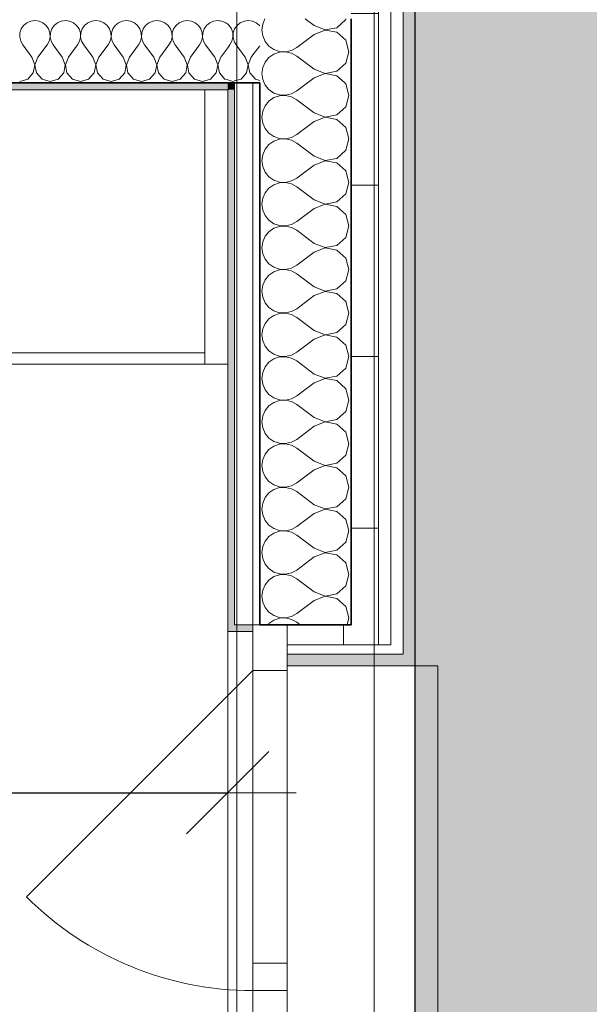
# Model space of a CAD drawing. Header units: metres. Extents: x -7.1 to 26.5, y -14.7 to 18.1.
# Tile 120 of 182: x 22.2 to 23.4, y 1.6 to 3.7. Entities that reach past the tile are written whole.
import ezdxf

# ---------------------------------------------------------------- set-up
doc = ezdxf.new("R2010")
doc.units = ezdxf.units.M
doc.header["$PDMODE"] = 65
doc.linetypes.add('AUSGEZOGEN', pattern=[0])
for name, color, linetype in [('XR$1$010 Aussenwände', 7, 'AUSGEZOGEN'), ('XR$1$010 Aussenwände Schichttrennlinien', 7, 'AUSGEZOGEN'), ('XR$1$010 Fenster', 7, 'AUSGEZOGEN'), ('XR$1$015 Innenwände', 7, 'AUSGEZOGEN'), ('XR$1$015 Innenwände Schichttrennlinien', 7, 'AUSGEZOGEN'), ('XR$1$030 Bodenaufbauten', 7, 'AUSGEZOGEN'), ('XR$1$065 Möbel Einrichtung', 7, 'AUSGEZOGEN'), ('XR$1$080 Raumdefinitionen Kontur', 7, 'AUSGEZOGEN'), ('XR$2$105 Bemassungen 100', 7, 'AUSGEZOGEN'), ('XR$3$010 Aussenwände Bauteilschraffuren', 7, 'AUSGEZOGEN'), ('XR$3$015 Innenwände Bauteilschraffuren', 7, 'AUSGEZOGEN'), ('XR$3$035 Decken', 7, 'AUSGEZOGEN')]:
    doc.layers.add(name, color=color, linetype=linetype)
doc.styles.add('ARIAL', font='arial.ttf')
doc.dimstyles.new('DIMSTYLE_3', dxfattribs={"dimtxt": 0.2, "dimasz": 0.3, "dimexe": 0, "dimexo": 0, "dimgap": 0.1, "dimtad": 2, "dimrnd": 0.005, "dimzin": 4, "dimdsep": 46, "dimtxsty": 'ARIAL', "dimblk1": 'ALL_ML_STRICH', "dimblk2": 'ALL_ML_STRICH', "dimsah": 1, "dimcen": 0, "dimclrd": 7, "dimclre": 7, "dimclrt": 7, "dimadec": 0, "dimazin": 0, "dimtfac": 1, "dimtdec": 0, "dimtix": 1, "dimtmove": 2, "dimatfit": 3, "dimfxl": 0, "dimtzin": 0, "dimlwd": 0, "dimlwe": 18, "dimarcsym": 0})
pattern_1 = [(0, (1500, 1500), (750, 750), [750, -750]), (90, (1500, 1500), (-750, 750), [750, -750])]
pattern_2 = [(0, (0.375, 0.375), (0.1875, 0.1875), [0.1875, -0.1875]), (90, (0.375, 0.375), (-0.1875, 0.1875), [0.1875, -0.1875])]

# ---------------------------------------------------------------- blocks, each defined once
blk = doc.blocks.new('ALL_ML_STRICH')
at = {"color": 0, "linetype": 'ByBlock', "lineweight": -2}
for p, q in [((0, -0.5), (0, 0.5)), ((-0.3, -0.3), (0.3, 0.3)), ((-1, 0), (0.5, 0))]:
    blk.add_line(p, q, dxfattribs=at)
blk = doc.blocks.new('*D156')
at = {"layer": 'DEFPOINTS', "color": 7, "linetype": 'AUSGEZOGEN', "lineweight": 18, "transparency": 33554687}
for p in [(18.6318, 2.3555), (22.6218, 2.1433), (18.6318, 2.0461)]:
    blk.add_point(p, dxfattribs=at)
at = {"layer": 'XR$2$105 Bemassungen 100', "color": 7, "linetype": 'AUSGEZOGEN', "lineweight": -2, "transparency": 33554687}
for p, q in [((18.6318, 2.6261), (18.6318, 2.0461)), ((18.6318, 2.0461), (22.6218, 2.0461)), ((22.6218, 2.0461), (22.6218, 2.0461))]:
    blk.add_line(p, q, dxfattribs=at)
at = {"layer": 'XR$2$105 Bemassungen 100', "color": 7, "linetype": 'AUSGEZOGEN', "lineweight": 18, "transparency": 33554687, "xscale": 0.3, "yscale": 0.3, "zscale": 0.3, "rotation": 180}
blk.add_blockref('ALL_ML_STRICH', (18.6318, 2.0461), dxfattribs=at)
at = {"layer": 'XR$2$105 Bemassungen 100', "color": 7, "linetype": 'AUSGEZOGEN', "lineweight": 18, "transparency": 33554687, "xscale": 0.3, "yscale": 0.3, "zscale": 0.3}
blk.add_blockref('ALL_ML_STRICH', (22.6218, 2.0461), dxfattribs=at)
at = {"layer": 'XR$2$105 Bemassungen 100', "color": 7, "linetype": 'AUSGEZOGEN', "lineweight": 18, "transparency": 33554687, "insert": (20.6382, 2.2496), "char_height": 0.2, "width": 0.64, "attachment_point": 5, "style": 'ARIAL'}
blk.add_mtext('\\W0.80;\\A1;{\\A1;{3.99\\H0.132000;\\S^ ;}}', dxfattribs=at)
blk = doc.blocks.new('COMPLEXOBJECT_48')
at = {"layer": 'XR$3$035 Decken', "color": 8, "linetype": 'AUSGEZOGEN', "lineweight": 25, "transparency": 33554687}
blk.add_lwpolyline([(23.0318, -0.0472), (23.0318, 6.0735), (24.5318, 6.0721)], dxfattribs=at)
blk = doc.blocks.new('COMPLEXOBJECT_60')
at = {"layer": 'XR$3$010 Aussenwände Bauteilschraffuren', "color": 8, "linetype": 'AUSGEZOGEN', "lineweight": 13, "transparency": 33554687}
for p, q in [((22.7017, 3.5985), (22.7036, 3.594)), ((22.7961, 3.5985), (22.7727, 3.581)), ((22.8799, 3.5965), (22.8777, 3.5985)), ((22.887, 3.5714), (22.8799, 3.5965)), ((22.7036, 3.594), (22.712, 3.5839)), ((22.712, 3.5839), (22.7229, 3.5765)), ((22.7229, 3.5765), (22.7353, 3.5723)), ((22.7484, 3.5716), (22.7612, 3.5746)), ((22.7612, 3.5746), (22.7727, 3.581)), ((22.712, 3.559), (22.7036, 3.5488)), ((22.7229, 3.5664), (22.712, 3.559)), ((22.7353, 3.5706), (22.7229, 3.5664)), ((22.7353, 3.5723), (22.7484, 3.5716)), ((22.7484, 3.5712), (22.7353, 3.5706)), ((22.7612, 3.5683), (22.7484, 3.5712)), ((22.7727, 3.5619), (22.7612, 3.5683)), ((22.8108, 3.5333), (22.7727, 3.5619)), ((22.8799, 3.5464), (22.887, 3.5714)), ((22.6983, 3.5368), (22.6965, 3.5238)), ((22.7036, 3.5488), (22.6983, 3.5368)), ((22.8108, 3.5333), (22.8351, 3.524)), ((22.8607, 3.5288), (22.8799, 3.5464)), ((22.6965, 3.5238), (22.6983, 3.5108)), ((22.6983, 3.5108), (22.7036, 3.4988)), ((22.8108, 3.5143), (22.7727, 3.4857)), ((22.8351, 3.5236), (22.8108, 3.5143)), ((22.8351, 3.524), (22.8607, 3.5288)), ((22.8607, 3.5188), (22.8351, 3.5236)), ((22.8799, 3.5012), (22.8607, 3.5188)), ((22.7036, 3.4988), (22.712, 3.4887)), ((22.712, 3.4887), (22.7229, 3.4812)), ((22.887, 3.4762), (22.8799, 3.5012)), ((22.7229, 3.4712), (22.712, 3.4637)), ((22.7229, 3.4812), (22.7353, 3.477)), ((22.7353, 3.4754), (22.7229, 3.4712)), ((22.7353, 3.477), (22.7484, 3.4764)), ((22.7484, 3.476), (22.7353, 3.4754)), ((22.7484, 3.4764), (22.7612, 3.4794)), ((22.7612, 3.473), (22.7484, 3.476)), ((22.7612, 3.4794), (22.7727, 3.4857)), ((22.7727, 3.4667), (22.7612, 3.473)), ((22.8799, 3.4512), (22.887, 3.4762)), ((22.7036, 3.4536), (22.6983, 3.4416)), ((22.712, 3.4637), (22.7036, 3.4536)), ((22.8108, 3.4381), (22.7727, 3.4667)), ((22.8607, 3.4336), (22.8799, 3.4512)), ((22.6983, 3.4416), (22.6965, 3.4286)), ((22.6965, 3.4286), (22.6983, 3.4156)), ((22.8108, 3.4381), (22.8351, 3.4288)), ((22.8351, 3.4284), (22.8108, 3.419)), ((22.8351, 3.4288), (22.8607, 3.4336)), ((22.8607, 3.4235), (22.8351, 3.4284)), ((22.6983, 3.4156), (22.7036, 3.4035)), ((22.7036, 3.4035), (22.712, 3.3934)), ((22.8108, 3.419), (22.7727, 3.3905)), ((22.8799, 3.406), (22.8607, 3.4235)), ((22.887, 3.381), (22.8799, 3.406)), ((22.712, 3.3934), (22.7229, 3.386)), ((22.7229, 3.386), (22.7353, 3.3818)), ((22.7353, 3.3818), (22.7484, 3.3811)), ((22.7484, 3.3808), (22.7353, 3.3801)), ((22.7484, 3.3811), (22.7612, 3.3841)), ((22.7612, 3.3778), (22.7484, 3.3808)), ((22.7612, 3.3841), (22.7727, 3.3905)), ((22.8799, 3.3559), (22.887, 3.381)), ((22.712, 3.3685), (22.7036, 3.3584)), ((22.7229, 3.3759), (22.712, 3.3685)), ((22.7353, 3.3801), (22.7229, 3.3759)), ((22.7727, 3.3714), (22.7612, 3.3778)), ((22.8108, 3.3429), (22.7727, 3.3714)), ((22.6983, 3.3463), (22.6965, 3.3333)), ((22.7036, 3.3584), (22.6983, 3.3463)), ((22.8108, 3.3429), (22.8351, 3.3335)), ((22.8351, 3.3335), (22.8607, 3.3384)), ((22.8607, 3.3384), (22.8799, 3.3559)), ((22.6965, 3.3333), (22.6983, 3.3203)), ((22.6983, 3.3203), (22.7036, 3.3083)), ((22.8108, 3.3238), (22.7727, 3.2952)), ((22.8351, 3.3331), (22.8108, 3.3238)), ((22.8607, 3.3283), (22.8351, 3.3331)), ((22.8799, 3.3107), (22.8607, 3.3283)), ((22.7036, 3.3083), (22.712, 3.2982)), ((22.712, 3.2982), (22.7229, 3.2907)), ((22.7612, 3.2889), (22.7727, 3.2952)), ((22.887, 3.2857), (22.8799, 3.3107)), ((22.712, 3.2732), (22.7036, 3.2631)), ((22.7229, 3.2807), (22.712, 3.2732)), ((22.7229, 3.2907), (22.7353, 3.2865)), ((22.7353, 3.2849), (22.7229, 3.2807)), ((22.7353, 3.2865), (22.7484, 3.2859)), ((22.7484, 3.2855), (22.7353, 3.2849)), ((22.7484, 3.2859), (22.7612, 3.2889)), ((22.7612, 3.2825), (22.7484, 3.2855)), ((22.7727, 3.2762), (22.7612, 3.2825)), ((22.8108, 3.2476), (22.7727, 3.2762)), ((22.8799, 3.2607), (22.887, 3.2857)), ((22.7036, 3.2631), (22.6983, 3.2511)), ((22.8607, 3.2431), (22.8799, 3.2607)), ((22.6983, 3.2511), (22.6965, 3.2381)), ((22.6965, 3.2381), (22.6983, 3.2251)), ((22.8108, 3.2476), (22.8351, 3.2383)), ((22.8351, 3.2379), (22.8108, 3.2286)), ((22.8351, 3.2383), (22.8607, 3.2431)), ((22.8607, 3.2331), (22.8351, 3.2379)), ((22.8799, 3.2155), (22.8607, 3.2331)), ((22.6983, 3.2251), (22.7036, 3.2131)), ((22.7036, 3.2131), (22.712, 3.2029)), ((22.8108, 3.2286), (22.7727, 3.2)), ((22.887, 3.1905), (22.8799, 3.2155)), ((22.712, 3.2029), (22.7229, 3.1955)), ((22.7229, 3.1955), (22.7353, 3.1913)), ((22.7353, 3.1896), (22.7229, 3.1854)), ((22.7353, 3.1913), (22.7484, 3.1907)), ((22.7484, 3.1903), (22.7353, 3.1896)), ((22.7484, 3.1907), (22.7612, 3.1936)), ((22.7612, 3.1873), (22.7484, 3.1903)), ((22.7612, 3.1936), (22.7727, 3.2)), ((22.7727, 3.181), (22.7612, 3.1873)), ((22.8799, 3.1654), (22.887, 3.1905)), ((22.7036, 3.1679), (22.6983, 3.1559)), ((22.712, 3.178), (22.7036, 3.1679)), ((22.7229, 3.1854), (22.712, 3.178)), ((22.8108, 3.1524), (22.7727, 3.181)), ((22.8607, 3.1479), (22.8799, 3.1654)), ((22.6983, 3.1559), (22.6965, 3.1429)), ((22.8108, 3.1524), (22.8351, 3.143)), ((22.8351, 3.143), (22.8607, 3.1479)), ((22.6965, 3.1429), (22.6983, 3.1298)), ((22.6983, 3.1298), (22.7036, 3.1178)), ((22.8108, 3.1333), (22.7727, 3.1048)), ((22.8351, 3.1427), (22.8108, 3.1333)), ((22.8607, 3.1378), (22.8351, 3.1427)), ((22.8799, 3.1203), (22.8607, 3.1378)), ((22.7036, 3.1178), (22.712, 3.1077)), ((22.712, 3.1077), (22.7229, 3.1003)), ((22.7612, 3.0984), (22.7727, 3.1048)), ((22.887, 3.0952), (22.8799, 3.1203)), ((22.712, 3.0828), (22.7036, 3.0727)), ((22.7229, 3.0902), (22.712, 3.0828)), ((22.7229, 3.1003), (22.7353, 3.0961)), ((22.7353, 3.0944), (22.7229, 3.0902)), ((22.7353, 3.0961), (22.7484, 3.0954)), ((22.7484, 3.095), (22.7353, 3.0944)), ((22.7484, 3.0954), (22.7612, 3.0984)), ((22.7612, 3.0921), (22.7484, 3.095)), ((22.7727, 3.0857), (22.7612, 3.0921)), ((22.8108, 3.0571), (22.7727, 3.0857)), ((22.8799, 3.0702), (22.887, 3.0952)), ((22.6983, 3.0606), (22.6965, 3.0476)), ((22.7036, 3.0727), (22.6983, 3.0606)), ((22.8607, 3.0526), (22.8799, 3.0702)), ((22.6965, 3.0476), (22.6983, 3.0346)), ((22.8108, 3.0381), (22.7727, 3.0095)), ((22.8108, 3.0571), (22.8351, 3.0478)), ((22.8351, 3.0474), (22.8108, 3.0381)), ((22.8351, 3.0478), (22.8607, 3.0526)), ((22.8607, 3.0426), (22.8351, 3.0474)), ((22.8799, 3.025), (22.8607, 3.0426)), ((22.6983, 3.0346), (22.7036, 3.0226)), ((22.7036, 3.0226), (22.712, 3.0125)), ((22.887, 3), (22.8799, 3.025)), ((22.712, 3.0125), (22.7229, 3.005)), ((22.7229, 2.995), (22.712, 2.9875)), ((22.7229, 3.005), (22.7353, 3.0008)), ((22.7353, 2.9992), (22.7229, 2.995)), ((22.7353, 3.0008), (22.7484, 3.0002)), ((22.7484, 2.9998), (22.7353, 2.9992)), ((22.7484, 3.0002), (22.7612, 3.0032)), ((22.7612, 2.9968), (22.7484, 2.9998)), ((22.7612, 3.0032), (22.7727, 3.0095)), ((22.7727, 2.9905), (22.7612, 2.9968)), ((22.8799, 2.975), (22.887, 3)), ((22.7036, 2.9774), (22.6983, 2.9654)), ((22.712, 2.9875), (22.7036, 2.9774)), ((22.8108, 2.9619), (22.7727, 2.9905)), ((22.8607, 2.9574), (22.8799, 2.975)), ((22.6983, 2.9654), (22.6965, 2.9524)), ((22.6965, 2.9524), (22.6983, 2.9394)), ((22.8108, 2.9619), (22.8351, 2.9526)), ((22.8351, 2.9522), (22.8108, 2.9429)), ((22.8351, 2.9526), (22.8607, 2.9574)), ((22.8607, 2.9474), (22.8351, 2.9522)), ((22.6983, 2.9394), (22.7036, 2.9273)), ((22.8108, 2.9429), (22.7727, 2.9143)), ((22.8799, 2.9298), (22.8607, 2.9474)), ((22.887, 2.9048), (22.8799, 2.9298)), ((22.7036, 2.9273), (22.712, 2.9172)), ((22.712, 2.9172), (22.7229, 2.9098)), ((22.7229, 2.9098), (22.7353, 2.9056)), ((22.7484, 2.905), (22.7612, 2.9079)), ((22.7612, 2.9079), (22.7727, 2.9143)), ((22.712, 2.8923), (22.7036, 2.8822)), ((22.7229, 2.8997), (22.712, 2.8923)), ((22.7353, 2.9039), (22.7229, 2.8997)), ((22.7353, 2.9056), (22.7484, 2.905)), ((22.7484, 2.9046), (22.7353, 2.9039)), ((22.7612, 2.9016), (22.7484, 2.9046)), ((22.7727, 2.8952), (22.7612, 2.9016)), ((22.8108, 2.8667), (22.7727, 2.8952)), ((22.8799, 2.8797), (22.887, 2.9048)), ((22.6983, 2.8702), (22.6965, 2.8571)), ((22.7036, 2.8822), (22.6983, 2.8702)), ((22.8108, 2.8667), (22.8351, 2.8573)), ((22.8607, 2.8622), (22.8799, 2.8797)), ((22.6965, 2.8571), (22.6983, 2.8441)), ((22.6983, 2.8441), (22.7036, 2.8321)), ((22.8108, 2.8476), (22.7727, 2.819)), ((22.8351, 2.857), (22.8108, 2.8476)), ((22.8351, 2.8573), (22.8607, 2.8622)), ((22.8607, 2.8521), (22.8351, 2.857)), ((22.8799, 2.8346), (22.8607, 2.8521)), ((22.7036, 2.8321), (22.712, 2.822)), ((22.712, 2.822), (22.7229, 2.8146)), ((22.887, 2.8095), (22.8799, 2.8346)), ((22.7229, 2.8045), (22.712, 2.7971)), ((22.7229, 2.8146), (22.7353, 2.8104)), ((22.7353, 2.8087), (22.7229, 2.8045)), ((22.7353, 2.8104), (22.7484, 2.8097)), ((22.7484, 2.8093), (22.7353, 2.8087)), ((22.7484, 2.8097), (22.7612, 2.8127)), ((22.7612, 2.8064), (22.7484, 2.8093)), ((22.7612, 2.8127), (22.7727, 2.819)), ((22.7727, 2.8), (22.7612, 2.8064)), ((22.8108, 2.7714), (22.7727, 2.8)), ((22.8799, 2.7845), (22.887, 2.8095)), ((22.7036, 2.7869), (22.6983, 2.7749)), ((22.712, 2.7971), (22.7036, 2.7869)), ((22.8607, 2.7669), (22.8799, 2.7845)), ((22.6983, 2.7749), (22.6965, 2.7619)), ((22.6965, 2.7619), (22.6983, 2.7489)), ((22.8108, 2.7714), (22.8351, 2.7621)), ((22.8351, 2.7617), (22.8108, 2.7524)), ((22.8351, 2.7621), (22.8607, 2.7669)), ((22.8607, 2.7569), (22.8351, 2.7617)), ((22.8799, 2.7393), (22.8607, 2.7569)), ((22.6983, 2.7489), (22.7036, 2.7369)), ((22.7036, 2.7369), (22.712, 2.7268)), ((22.8108, 2.7524), (22.7727, 2.7238)), ((22.887, 2.7143), (22.8799, 2.7393)), ((22.712, 2.7268), (22.7229, 2.7193)), ((22.7229, 2.7193), (22.7353, 2.7151)), ((22.7353, 2.7135), (22.7229, 2.7093)), ((22.7353, 2.7151), (22.7484, 2.7145)), ((22.7484, 2.7141), (22.7353, 2.7135)), ((22.7484, 2.7145), (22.7612, 2.7175)), ((22.7612, 2.7111), (22.7484, 2.7141)), ((22.7612, 2.7175), (22.7727, 2.7238)), ((22.8799, 2.6893), (22.887, 2.7143)), ((22.7036, 2.6917), (22.6983, 2.6797)), ((22.712, 2.7018), (22.7036, 2.6917)), ((22.7229, 2.7093), (22.712, 2.7018)), ((22.7727, 2.7048), (22.7612, 2.7111)), ((22.8108, 2.6762), (22.7727, 2.7048)), ((22.6983, 2.6797), (22.6965, 2.6667)), ((22.8108, 2.6762), (22.8351, 2.6669)), ((22.8351, 2.6669), (22.8607, 2.6717)), ((22.8607, 2.6717), (22.8799, 2.6893)), ((22.6965, 2.6667), (22.6983, 2.6537)), ((22.6983, 2.6537), (22.7036, 2.6416)), ((22.8108, 2.6571), (22.7727, 2.6286)), ((22.8351, 2.6665), (22.8108, 2.6571)), ((22.8607, 2.6616), (22.8351, 2.6665)), ((22.8799, 2.6441), (22.8607, 2.6616)), ((22.7036, 2.6416), (22.712, 2.6315)), ((22.712, 2.6315), (22.7229, 2.6241)), ((22.7612, 2.6222), (22.7727, 2.6286)), ((22.887, 2.619), (22.8799, 2.6441)), ((22.712, 2.6066), (22.7036, 2.5965)), ((22.7229, 2.614), (22.712, 2.6066)), ((22.7229, 2.6241), (22.7353, 2.6199)), ((22.7353, 2.6182), (22.7229, 2.614)), ((22.7353, 2.6199), (22.7484, 2.6192)), ((22.7484, 2.6189), (22.7353, 2.6182)), ((22.7484, 2.6192), (22.7612, 2.6222)), ((22.7612, 2.6159), (22.7484, 2.6189)), ((22.7727, 2.6095), (22.7612, 2.6159)), ((22.8108, 2.581), (22.7727, 2.6095)), ((22.8799, 2.594), (22.887, 2.619)), ((22.6983, 2.5844), (22.6965, 2.5714)), ((22.7036, 2.5965), (22.6983, 2.5844)), ((22.8607, 2.5765), (22.8799, 2.594)), ((22.6965, 2.5714), (22.6983, 2.5584)), ((22.8108, 2.581), (22.8351, 2.5716)), ((22.8351, 2.5712), (22.8108, 2.5619)), ((22.8351, 2.5716), (22.8607, 2.5765)), ((22.8607, 2.5664), (22.8351, 2.5712)), ((22.8799, 2.5488), (22.8607, 2.5664)), ((22.6983, 2.5584), (22.7036, 2.5464)), ((22.7036, 2.5464), (22.712, 2.5363)), ((22.8108, 2.5619), (22.7727, 2.5333)), ((22.887, 2.5238), (22.8799, 2.5488)), ((22.712, 2.5363), (22.7229, 2.5288)), ((22.7229, 2.5288), (22.7353, 2.5246)), ((22.7353, 2.523), (22.7229, 2.5188)), ((22.7353, 2.5246), (22.7484, 2.524)), ((22.7484, 2.5236), (22.7353, 2.523)), ((22.7484, 2.524), (22.7612, 2.527)), ((22.7612, 2.5206), (22.7484, 2.5236)), ((22.7612, 2.527), (22.7727, 2.5333)), ((22.7727, 2.5143), (22.7612, 2.5206)), ((22.8799, 2.4988), (22.887, 2.5238)), ((22.7036, 2.5012), (22.6983, 2.4892)), ((22.712, 2.5113), (22.7036, 2.5012)), ((22.7229, 2.5188), (22.712, 2.5113)), ((22.8108, 2.4857), (22.7727, 2.5143)), ((22.8607, 2.4812), (22.8799, 2.4988)), ((22.6983, 2.4892), (22.6965, 2.4762)), ((22.8108, 2.4857), (22.8351, 2.4764)), ((22.8351, 2.4764), (22.8607, 2.4812)), ((22.6965, 2.4762), (22.6983, 2.4632)), ((22.6983, 2.4632), (22.7036, 2.4512)), ((22.8108, 2.4667), (22.7727, 2.4381)), ((22.8351, 2.476), (22.8108, 2.4667)), ((22.8607, 2.4712), (22.8351, 2.476)), ((22.8799, 2.4536), (22.8607, 2.4712)), ((22.7036, 2.4512), (22.712, 2.441)), ((22.712, 2.441), (22.7229, 2.4336)), ((22.7229, 2.4336), (22.7353, 2.4294)), ((22.7612, 2.4317), (22.7727, 2.4381)), ((22.887, 2.4286), (22.8799, 2.4536)), ((22.712, 2.4161), (22.7099, 2.4135)), ((22.7229, 2.4235), (22.712, 2.4161)), ((22.7353, 2.4277), (22.7229, 2.4235)), ((22.7353, 2.4294), (22.7484, 2.4288)), ((22.7484, 2.4284), (22.7353, 2.4277)), ((22.7484, 2.4288), (22.7612, 2.4317)), ((22.7612, 2.4254), (22.7484, 2.4284)), ((22.7727, 2.419), (22.7612, 2.4254)), ((22.7801, 2.4135), (22.7727, 2.419)), ((22.8827, 2.4135), (22.887, 2.4286))]:
    blk.add_line(p, q, dxfattribs=at)
blk = doc.blocks.new('COMPLEXOBJECT_62')
at = {"layer": 'XR$3$010 Aussenwände Bauteilschraffuren', "color": 8, "linetype": 'AUSGEZOGEN', "lineweight": 13, "transparency": 33554687}
for p, q in [((22.6983, 3.7273), (22.6965, 3.7143)), ((22.7033, 3.7385), (22.6983, 3.7273)), ((22.8108, 3.7238), (22.7912, 3.7385)), ((22.8607, 3.7193), (22.8799, 3.7369)), ((22.8799, 3.7369), (22.8804, 3.7385)), ((22.6965, 3.7143), (22.6983, 3.7013)), ((22.8108, 3.7048), (22.7727, 3.6762)), ((22.8108, 3.7238), (22.8351, 3.7145)), ((22.8351, 3.7141), (22.8108, 3.7048)), ((22.8351, 3.7145), (22.8607, 3.7193)), ((22.8607, 3.7093), (22.8351, 3.7141)), ((22.8799, 3.6917), (22.8607, 3.7093)), ((22.6983, 3.7013), (22.7036, 3.6893)), ((22.7036, 3.6893), (22.712, 3.6791)), ((22.887, 3.6667), (22.8799, 3.6917)), ((22.712, 3.6791), (22.7229, 3.6717)), ((22.7229, 3.6616), (22.712, 3.6542)), ((22.7229, 3.6717), (22.7353, 3.6675)), ((22.7353, 3.6658), (22.7229, 3.6616)), ((22.7353, 3.6675), (22.7484, 3.6669)), ((22.7484, 3.6665), (22.7353, 3.6658)), ((22.7484, 3.6669), (22.7612, 3.6698)), ((22.7612, 3.6635), (22.7484, 3.6665)), ((22.7612, 3.6698), (22.7727, 3.6762)), ((22.7727, 3.6571), (22.7612, 3.6635)), ((22.8799, 3.6416), (22.887, 3.6667)), ((22.7036, 3.6441), (22.6983, 3.6321)), ((22.712, 3.6542), (22.7036, 3.6441)), ((22.8108, 3.6286), (22.7727, 3.6571)), ((22.8607, 3.6241), (22.8799, 3.6416)), ((22.6983, 3.6321), (22.6965, 3.619)), ((22.6965, 3.619), (22.6983, 3.606)), ((22.8108, 3.6286), (22.8351, 3.6192)), ((22.8351, 3.6189), (22.8108, 3.6095)), ((22.8351, 3.6192), (22.8607, 3.6241)), ((22.8607, 3.614), (22.8351, 3.6189)), ((22.6983, 3.606), (22.7017, 3.5985)), ((22.8108, 3.6095), (22.7961, 3.5985)), ((22.8777, 3.5985), (22.8607, 3.614))]:
    blk.add_line(p, q, dxfattribs=at)
blk = doc.blocks.new('COMPLEXOBJECT_226')
at = {"layer": 'XR$3$015 Innenwände Bauteilschraffuren', "color": 8, "linetype": 'AUSGEZOGEN', "lineweight": 13, "transparency": 33554687}
for p, q in [((22.6246, 3.7243), (22.6218, 3.7267)), ((22.6298, 3.7167), (22.6246, 3.7243)), ((22.6328, 3.708), (22.6298, 3.7167)), ((22.6332, 3.6988), (22.6328, 3.708)), ((22.6339, 3.708), (22.6335, 3.6988)), ((22.6368, 3.7165), (22.6339, 3.708)), ((22.6267, 3.6818), (22.6311, 3.6899)), ((22.6311, 3.6899), (22.6332, 3.6988)), ((22.6335, 3.6988), (22.6355, 3.6899)), ((22.6355, 3.6899), (22.6368, 3.6877)), ((22.6218, 3.6753), (22.6267, 3.6818)), ((22.6218, 3.6051), (22.6333, 3.6018)), ((22.6333, 3.6018), (22.6368, 3.6028))]:
    blk.add_line(p, q, dxfattribs=at)
blk = doc.blocks.new('COMPLEXOBJECT_227')
at = {"layer": 'XR$3$015 Innenwände Bauteilschraffuren', "color": 8, "linetype": 'AUSGEZOGEN', "lineweight": 13, "transparency": 33554687}
for p, q in [((22.6491, 3.7302), (22.6421, 3.7243)), ((22.6576, 3.7339), (22.6491, 3.7302)), ((22.6667, 3.7352), (22.6576, 3.7339)), ((22.6758, 3.7339), (22.6667, 3.7352)), ((22.6768, 3.7335), (22.6758, 3.7339)), ((22.6369, 3.7167), (22.6368, 3.7165)), ((22.6421, 3.7243), (22.6369, 3.7167)), ((22.6368, 3.6877), (22.64, 3.6818)), ((22.66, 3.6552), (22.64, 3.6818)), ((22.6665, 3.6382), (22.66, 3.6552)), ((22.6733, 3.6552), (22.6668, 3.6382)), ((22.6733, 3.6552), (22.6768, 3.6597)), ((22.6509, 3.6068), (22.6631, 3.6203)), ((22.6631, 3.6203), (22.6665, 3.6382)), ((22.6668, 3.6382), (22.6702, 3.6203)), ((22.6702, 3.6203), (22.6768, 3.6131)), ((22.6368, 3.6028), (22.6509, 3.6068))]:
    blk.add_line(p, q, dxfattribs=at)
blk = doc.blocks.new('COMPLEXOBJECT_228')
at = {"layer": 'XR$3$015 Innenwände Bauteilschraffuren', "color": 8, "linetype": 'AUSGEZOGEN', "lineweight": 13, "transparency": 33554687}
for p, q in [((22.6842, 3.7302), (22.6768, 3.7335)), ((22.6913, 3.7243), (22.6842, 3.7302)), ((22.6918, 3.7236), (22.6913, 3.7243)), ((22.6768, 3.6597), (22.6918, 3.6797)), ((22.6768, 3.6131), (22.6825, 3.6068)), ((22.6825, 3.6068), (22.6918, 3.6042))]:
    blk.add_line(p, q, dxfattribs=at)
blk = doc.blocks.new('COMPLEXOBJECT_229')
at = {"layer": 'XR$3$015 Innenwände Bauteilschraffuren', "color": 8, "linetype": 'AUSGEZOGEN', "lineweight": 13, "transparency": 33554687}
for p, q in [((22.1825, 3.7302), (22.1754, 3.7243)), ((22.1909, 3.7339), (22.1825, 3.7302)), ((22.2, 3.7352), (22.1909, 3.7339)), ((22.2091, 3.7339), (22.2, 3.7352)), ((22.2175, 3.7302), (22.2091, 3.7339)), ((22.2246, 3.7243), (22.2175, 3.7302)), ((22.2491, 3.7302), (22.2421, 3.7243)), ((22.2576, 3.7339), (22.2491, 3.7302)), ((22.2667, 3.7352), (22.2576, 3.7339)), ((22.2758, 3.7339), (22.2667, 3.7352)), ((22.2842, 3.7302), (22.2758, 3.7339)), ((22.2913, 3.7243), (22.2842, 3.7302)), ((22.3158, 3.7302), (22.3087, 3.7243)), ((22.3242, 3.7339), (22.3158, 3.7302)), ((22.3333, 3.7352), (22.3242, 3.7339)), ((22.3424, 3.7339), (22.3333, 3.7352)), ((22.3509, 3.7302), (22.3424, 3.7339)), ((22.3579, 3.7243), (22.3509, 3.7302)), ((22.3825, 3.7302), (22.3754, 3.7243)), ((22.3909, 3.7339), (22.3825, 3.7302)), ((22.4, 3.7352), (22.3909, 3.7339)), ((22.4091, 3.7339), (22.4, 3.7352)), ((22.4175, 3.7302), (22.4091, 3.7339)), ((22.4246, 3.7243), (22.4175, 3.7302)), ((22.4491, 3.7302), (22.4421, 3.7243)), ((22.4576, 3.7339), (22.4491, 3.7302)), ((22.4667, 3.7352), (22.4576, 3.7339)), ((22.4758, 3.7339), (22.4667, 3.7352)), ((22.4842, 3.7302), (22.4758, 3.7339)), ((22.4913, 3.7243), (22.4842, 3.7302)), ((22.5158, 3.7302), (22.5087, 3.7243)), ((22.5242, 3.7339), (22.5158, 3.7302)), ((22.5333, 3.7352), (22.5242, 3.7339)), ((22.5424, 3.7339), (22.5333, 3.7352)), ((22.5509, 3.7302), (22.5424, 3.7339)), ((22.5579, 3.7243), (22.5509, 3.7302)), ((22.5825, 3.7302), (22.5754, 3.7243)), ((22.5909, 3.7339), (22.5825, 3.7302)), ((22.6, 3.7352), (22.5909, 3.7339)), ((22.6091, 3.7339), (22.6, 3.7352)), ((22.6175, 3.7302), (22.6091, 3.7339)), ((22.6218, 3.7267), (22.6175, 3.7302)), ((22.1672, 3.708), (22.1668, 3.6988)), ((22.1702, 3.7167), (22.1672, 3.708)), ((22.1754, 3.7243), (22.1702, 3.7167)), ((22.2298, 3.7167), (22.2246, 3.7243)), ((22.2328, 3.708), (22.2298, 3.7167)), ((22.2332, 3.6988), (22.2328, 3.708)), ((22.2339, 3.708), (22.2335, 3.6988)), ((22.2369, 3.7167), (22.2339, 3.708)), ((22.2421, 3.7243), (22.2369, 3.7167)), ((22.2965, 3.7167), (22.2913, 3.7243)), ((22.2994, 3.708), (22.2965, 3.7167)), ((22.2999, 3.6988), (22.2994, 3.708)), ((22.3006, 3.708), (22.3001, 3.6988)), ((22.3035, 3.7167), (22.3006, 3.708)), ((22.3087, 3.7243), (22.3035, 3.7167)), ((22.3631, 3.7167), (22.3579, 3.7243)), ((22.3661, 3.708), (22.3631, 3.7167)), ((22.3665, 3.6988), (22.3661, 3.708)), ((22.3672, 3.708), (22.3668, 3.6988)), ((22.3702, 3.7167), (22.3672, 3.708)), ((22.3754, 3.7243), (22.3702, 3.7167)), ((22.4298, 3.7167), (22.4246, 3.7243)), ((22.4328, 3.708), (22.4298, 3.7167)), ((22.4332, 3.6988), (22.4328, 3.708)), ((22.4339, 3.708), (22.4335, 3.6988)), ((22.4369, 3.7167), (22.4339, 3.708)), ((22.4421, 3.7243), (22.4369, 3.7167)), ((22.4965, 3.7167), (22.4913, 3.7243)), ((22.4994, 3.708), (22.4965, 3.7167)), ((22.4999, 3.6988), (22.4994, 3.708)), ((22.5006, 3.708), (22.5001, 3.6988)), ((22.5035, 3.7167), (22.5006, 3.708)), ((22.5087, 3.7243), (22.5035, 3.7167)), ((22.5631, 3.7167), (22.5579, 3.7243)), ((22.5661, 3.708), (22.5631, 3.7167)), ((22.5665, 3.6988), (22.5661, 3.708)), ((22.5672, 3.708), (22.5668, 3.6988)), ((22.5702, 3.7167), (22.5672, 3.708)), ((22.5754, 3.7243), (22.5702, 3.7167)), ((22.1668, 3.6988), (22.1689, 3.6899)), ((22.1689, 3.6899), (22.1733, 3.6818)), ((22.2267, 3.6818), (22.2311, 3.6899)), ((22.2311, 3.6899), (22.2332, 3.6988)), ((22.2335, 3.6988), (22.2355, 3.6899)), ((22.2355, 3.6899), (22.24, 3.6818)), ((22.2933, 3.6818), (22.2978, 3.6899)), ((22.2978, 3.6899), (22.2999, 3.6988)), ((22.3001, 3.6988), (22.3022, 3.6899)), ((22.3022, 3.6899), (22.3067, 3.6818)), ((22.36, 3.6818), (22.3645, 3.6899)), ((22.3645, 3.6899), (22.3665, 3.6988)), ((22.3668, 3.6988), (22.3689, 3.6899)), ((22.3689, 3.6899), (22.3733, 3.6818)), ((22.4267, 3.6818), (22.4311, 3.6899)), ((22.4311, 3.6899), (22.4332, 3.6988)), ((22.4335, 3.6988), (22.4355, 3.6899)), ((22.4355, 3.6899), (22.44, 3.6818)), ((22.4933, 3.6818), (22.4978, 3.6899)), ((22.4978, 3.6899), (22.4999, 3.6988)), ((22.5001, 3.6988), (22.5022, 3.6899)), ((22.5022, 3.6899), (22.5067, 3.6818)), ((22.56, 3.6818), (22.5645, 3.6899)), ((22.5645, 3.6899), (22.5665, 3.6988)), ((22.5668, 3.6988), (22.5689, 3.6899)), ((22.5689, 3.6899), (22.5733, 3.6818)), ((22.1933, 3.6552), (22.1733, 3.6818)), ((22.2067, 3.6552), (22.2267, 3.6818)), ((22.26, 3.6552), (22.24, 3.6818)), ((22.2733, 3.6552), (22.2933, 3.6818)), ((22.3267, 3.6552), (22.3067, 3.6818)), ((22.34, 3.6552), (22.36, 3.6818)), ((22.3933, 3.6552), (22.3733, 3.6818)), ((22.4067, 3.6552), (22.4267, 3.6818)), ((22.46, 3.6552), (22.44, 3.6818)), ((22.4733, 3.6552), (22.4933, 3.6818)), ((22.5267, 3.6552), (22.5067, 3.6818)), ((22.54, 3.6552), (22.56, 3.6818)), ((22.5933, 3.6552), (22.5733, 3.6818)), ((22.6067, 3.6552), (22.6218, 3.6753)), ((22.1999, 3.6382), (22.1933, 3.6552)), ((22.2067, 3.6552), (22.2001, 3.6382)), ((22.2665, 3.6382), (22.26, 3.6552)), ((22.2733, 3.6552), (22.2668, 3.6382)), ((22.3332, 3.6382), (22.3267, 3.6552)), ((22.34, 3.6552), (22.3335, 3.6382)), ((22.3999, 3.6382), (22.3933, 3.6552)), ((22.4067, 3.6552), (22.4001, 3.6382)), ((22.4665, 3.6382), (22.46, 3.6552)), ((22.4733, 3.6552), (22.4668, 3.6382)), ((22.5332, 3.6382), (22.5267, 3.6552)), ((22.54, 3.6552), (22.5335, 3.6382)), ((22.5999, 3.6382), (22.5933, 3.6552)), ((22.6067, 3.6552), (22.6001, 3.6382)), ((22.1842, 3.6068), (22.1965, 3.6203)), ((22.1965, 3.6203), (22.1999, 3.6382)), ((22.2001, 3.6382), (22.2035, 3.6203)), ((22.2035, 3.6203), (22.2158, 3.6068)), ((22.2509, 3.6068), (22.2631, 3.6203)), ((22.2631, 3.6203), (22.2665, 3.6382)), ((22.2668, 3.6382), (22.2702, 3.6203)), ((22.2702, 3.6203), (22.2825, 3.6068)), ((22.3175, 3.6068), (22.3298, 3.6203)), ((22.3298, 3.6203), (22.3332, 3.6382)), ((22.3335, 3.6382), (22.3369, 3.6203)), ((22.3369, 3.6203), (22.3491, 3.6068)), ((22.3842, 3.6068), (22.3965, 3.6203)), ((22.3965, 3.6203), (22.3999, 3.6382)), ((22.4001, 3.6382), (22.4035, 3.6203)), ((22.4035, 3.6203), (22.4158, 3.6068)), ((22.4509, 3.6068), (22.4631, 3.6203)), ((22.4631, 3.6203), (22.4665, 3.6382)), ((22.4668, 3.6382), (22.4702, 3.6203)), ((22.4702, 3.6203), (22.4825, 3.6068)), ((22.5175, 3.6068), (22.5298, 3.6203)), ((22.5298, 3.6203), (22.5332, 3.6382)), ((22.5335, 3.6382), (22.5369, 3.6203)), ((22.5369, 3.6203), (22.5491, 3.6068)), ((22.5842, 3.6068), (22.5965, 3.6203)), ((22.5965, 3.6203), (22.5999, 3.6382)), ((22.6001, 3.6382), (22.6035, 3.6203)), ((22.6035, 3.6203), (22.6158, 3.6068)), ((22.1667, 3.6018), (22.1842, 3.6068)), ((22.2158, 3.6068), (22.2333, 3.6018)), ((22.2333, 3.6018), (22.2509, 3.6068)), ((22.2825, 3.6068), (22.3, 3.6018)), ((22.3, 3.6018), (22.3175, 3.6068)), ((22.3491, 3.6068), (22.3667, 3.6018)), ((22.3667, 3.6018), (22.3842, 3.6068)), ((22.4158, 3.6068), (22.4333, 3.6018)), ((22.4333, 3.6018), (22.4509, 3.6068)), ((22.4825, 3.6068), (22.5, 3.6018)), ((22.5, 3.6018), (22.5175, 3.6068)), ((22.5491, 3.6068), (22.5667, 3.6018)), ((22.5667, 3.6018), (22.5842, 3.6068)), ((22.6158, 3.6068), (22.6218, 3.6051))]:
    blk.add_line(p, q, dxfattribs=at)

msp = doc.modelspace()

# ---------------------------------------------------------------- hatches: boundary and pattern name
at = {"layer": 'XR$3$010 Aussenwände Bauteilschraffuren', "linetype": 'AUSGEZOGEN', "lineweight": 13, "true_color": 0xa79e8b, "transparency": 33554687}
for points in [[(23.0318, 4.3075), (23.0058, 4.3075), (23.0058, 2.3495), (23.0318, 2.3495)], [(23.0318, 2.3495), (22.7518, 2.3495), (22.7518, 2.3235), (23.0318, 2.3235)]]:
    msp.add_hatch(color=253, dxfattribs=at).paths.add_polyline_path(points)
at = {"layer": 'XR$3$010 Aussenwände Bauteilschraffuren', "linetype": 'AUSGEZOGEN', "lineweight": 13, "transparency": 33554687}
h = msp.add_hatch(dxfattribs=at)
h.set_pattern_fill('MUSTER', color=8, scale=750, style=0, pattern_type=2)
h.set_pattern_definition(pattern_1)
h.paths.add_polyline_path([(23.0058, 4.2875), (22.9788, 4.2875), (22.9788, 2.3695), (23.0058, 2.3695)], flags=0)
h = msp.add_hatch(dxfattribs=at)
h.set_pattern_fill('MUSTER', color=42, scale=0.1875, style=0, pattern_type=2)
h.set_pattern_definition(pattern_2)
h.paths.add_polyline_path([(22.9518, 4.2435), (22.8918, 4.2435), (22.8918, 2.4135), (22.9518, 2.4135)], flags=0)
at = {"layer": 'XR$3$010 Aussenwände Bauteilschraffuren', "linetype": 'AUSGEZOGEN', "lineweight": 13, "true_color": 0x202020, "transparency": 33554687}
for points in [[(22.6218, 3.5985), (22.6218, 3.5835), (22.6368, 3.5835), (22.6368, 3.5985)], [(22.6218, 3.5835), (22.6218, 2.4135), (22.6368, 2.4135), (22.6368, 3.5835)], [(22.6218, 2.4135), (22.6218, 2.3985), (22.6768, 2.3985), (22.6768, 2.4135)]]:
    msp.add_hatch(color=250, dxfattribs=at).paths.add_polyline_path(points)
at = {"layer": 'XR$3$010 Aussenwände Bauteilschraffuren', "linetype": 'AUSGEZOGEN', "lineweight": 13, "transparency": 33554687}
h = msp.add_hatch(dxfattribs=at)
h.set_pattern_fill('MUSTER', color=8, scale=750, style=0, pattern_type=2)
h.set_pattern_definition(pattern_1)
h.paths.add_polyline_path([(22.6768, 3.5985), (22.6768, 2.4135), (22.6918, 2.4135), (22.6918, 3.5985)], flags=0)
h = msp.add_hatch(dxfattribs=at)
h.set_pattern_fill('MUSTER', color=42, scale=0.1875, style=0, pattern_type=2)
h.set_pattern_definition(pattern_2)
h.paths.add_polyline_path([(22.9518, 2.4135), (22.7518, 2.4135), (22.7518, 2.3695), (22.9518, 2.3695)], flags=0)
h = msp.add_hatch(dxfattribs=at)
h.set_pattern_fill('MUSTER', color=8, scale=750, style=0, pattern_type=2)
h.set_pattern_definition(pattern_1)
h.paths.add_polyline_path([(23.0058, 2.3695), (22.7518, 2.3695), (22.7518, 2.3495), (23.0058, 2.3495)], flags=0)
at = {"layer": 'XR$3$015 Innenwände Bauteilschraffuren', "linetype": 'AUSGEZOGEN', "lineweight": 13, "true_color": 0x202020, "transparency": 33554687}
msp.add_hatch(color=250, dxfattribs=at).paths.add_polyline_path([(18.6468, 3.5835), (22.6218, 3.5835), (22.6218, 3.5985), (18.6468, 3.5985)])
at = {"layer": 'XR$3$035 Decken', "linetype": 'AUSGEZOGEN', "lineweight": 13, "transparency": 33554687}
msp.add_hatch(color=254, dxfattribs=at).paths.add_polyline_path([(23.0318, -0.0472), (24.5318, -0.0472), (24.6065, -0.0491), (24.6811, -0.0547), (24.7553, -0.064), (24.829, -0.077), (24.9019, -0.0936), (24.9739, -0.1139), (25.0448, -0.1377), (25.1144, -0.165), (25.1826, -0.1958), (25.2491, -0.2299), (25.3139, -0.2673), (25.3767, -0.3078), (25.4375, -0.3515), (25.496, -0.3981), (25.552, -0.4476), (25.6056, -0.4998), (25.6565, -0.5546), (25.7046, -0.6119), (25.7497, -0.6715), (25.7919, -0.7333), (25.8309, -0.7971), (25.8667, -0.8627), (25.8992, -0.9301), (25.9283, -0.999), (25.9539, -1.0693), (25.976, -1.1407), (25.9945, -1.2132), (26.0093, -1.2865), (26.0205, -1.3605), (26.028, -1.4349), (26.0318, -1.5096), (26.0314, 7.5377), (26.0286, 7.4626), (26.022, 7.3878), (26.0117, 7.3134), (25.9976, 7.2396), (25.9798, 7.1666), (25.9583, 7.0946), (25.9332, 7.0238), (25.9045, 6.9544), (25.8724, 6.8865), (25.8368, 6.8203), (25.798, 6.756), (25.7559, 6.6938), (25.7108, 6.6337), (25.6626, 6.5761), (25.6116, 6.5209), (25.5579, 6.4684), (25.5016, 6.4187), (25.4428, 6.3719), (25.3818, 6.3281), (25.3186, 6.2875), (25.2534, 6.2501), (25.1864, 6.2161), (25.1178, 6.1855), (25.0477, 6.1585), (24.9764, 6.135), (24.9039, 6.1152), (24.8306, 6.099), (24.7565, 6.0866), (24.6818, 6.078), (24.6069, 6.0731), (24.5318, 6.0721), (23.0318, 6.0735)])

# ---------------------------------------------------------------- linework, layer by layer
at = {"layer": 'XR$1$010 Aussenwände', "color": 7, "linetype": 'AUSGEZOGEN', "lineweight": 18, "transparency": 33554687}
for p, q in [((23.0318, 2.3495), (23.0318, 4.3075)), ((22.6218, 3.5835), (22.6218, 2.4135)), ((22.6218, 2.4135), (22.6218, 2.3985)), ((22.6918, 2.4135), (22.6768, 2.4135)), ((22.7518, 2.4135), (22.7518, 2.3695)), ((22.6768, 2.3985), (22.6218, 2.3985)), ((22.7518, 2.3695), (22.7518, 2.3495)), ((22.7518, 2.3495), (22.7518, 2.3235)), ((23.0318, 2.3495), (23.0318, 2.3235)), ((22.8918, 2.3235), (22.7518, 2.3235)), ((22.9518, 2.3235), (22.8918, 2.3235)), ((22.9788, 2.3235), (22.9518, 2.3235)), ((23.0058, 2.3235), (22.9788, 2.3235)), ((23.0318, 2.3235), (23.0058, 2.3235))]:
    msp.add_line(p, q, dxfattribs=at)
at = {"layer": 'XR$1$010 Aussenwände', "color": 7, "linetype": 'AUSGEZOGEN', "lineweight": 35, "transparency": 33554687}
msp.add_line((22.7518, 2.4135), (22.6918, 2.4135), dxfattribs=at)
at = {"layer": 'XR$1$010 Aussenwände Schichttrennlinien', "color": 7, "linetype": 'AUSGEZOGEN', "lineweight": 18, "transparency": 33554687}
for p, q in [((22.9788, 2.3695), (22.9788, 4.2875)), ((23.0058, 2.3695), (23.0058, 4.2875)), ((22.9518, 2.4135), (22.9518, 4.2435)), ((22.6368, 3.5985), (22.6368, 2.4135)), ((22.6768, 3.5985), (22.6768, 2.4135)), ((22.6368, 2.4135), (22.6768, 2.4135)), ((22.6768, 2.4135), (22.6768, 2.3985)), ((22.9518, 2.4135), (22.9518, 2.3695)), ((22.7518, 2.3695), (22.9518, 2.3695)), ((22.9788, 2.3695), (22.7518, 2.3695)), ((23.0058, 2.3695), (23.0058, 2.3495)), ((22.7518, 2.3495), (23.0058, 2.3495)), ((23.0058, 2.3495), (22.7518, 2.3495))]:
    msp.add_line(p, q, dxfattribs=at)
at = {"layer": 'XR$1$010 Aussenwände Schichttrennlinien', "color": 7, "linetype": 'AUSGEZOGEN', "lineweight": 35, "transparency": 33554687}
for p, q in [((22.8918, 3.5985), (22.8918, 3.7385)), ((22.6218, 3.5985), (22.6368, 3.5985)), ((22.6218, 3.5985), (22.6368, 3.5985)), ((22.6368, 3.5985), (22.6768, 3.5985)), ((22.6368, 3.5985), (22.6768, 3.5985)), ((22.6768, 3.5985), (22.6918, 3.5985)), ((22.6768, 3.5985), (22.6918, 3.5985)), ((22.6918, 2.4135), (22.6918, 3.5985)), ((22.8918, 2.4135), (22.8918, 3.5985)), ((22.8918, 2.4135), (22.7518, 2.4135))]:
    msp.add_line(p, q, dxfattribs=at)
at = {"layer": 'XR$1$010 Fenster', "color": 7, "linetype": 'AUSGEZOGEN', "lineweight": 13, "transparency": 33554687}
for p, q in [((22.6218, 2.4135), (22.6218, 2.3985)), ((22.6768, 2.4135), (22.6768, 2.3135)), ((22.6918, 2.4135), (22.6768, 2.4135)), ((22.6918, 2.4135), (22.6768, 2.4135)), ((22.7518, 2.4135), (22.6918, 2.4135)), ((22.7518, 2.4135), (22.6918, 2.4135)), ((22.7518, 2.3135), (22.7518, 2.4135)), ((22.7518, 2.4135), (22.7518, 2.3695)), ((22.7518, 2.4135), (22.7518, 2.3695)), ((22.6218, 2.3985), (22.6218, 0.2485)), ((22.6768, 2.3985), (22.6218, 2.3985)), ((22.7518, 2.3695), (22.7518, 2.3495)), ((22.7518, 2.3695), (22.7518, 2.3495)), ((22.7518, 2.3495), (22.7518, 2.3235)), ((22.7518, 2.3495), (22.7518, 2.3235)), ((22.6768, 2.3135), (22.1818, 1.8185)), ((22.6768, 2.3135), (22.7518, 2.3135)), ((22.6768, 2.3135), (22.6768, 1.6735)), ((22.8918, 2.3235), (22.7518, 2.3235)), ((22.7518, 1.6735), (22.7518, 2.3135)), ((22.9518, 2.3235), (22.8918, 2.3235)), ((22.9788, 2.3235), (22.9518, 2.3235)), ((23.0058, 2.3235), (22.9788, 2.3235)), ((23.0318, 2.3235), (23.0058, 2.3235)), ((23.0318, 2.3235), (23.0814, 2.3235)), ((23.0318, 2.3235), (23.0318, 0.3235)), ((23.0814, 2.3235), (23.0814, 0.3235)), ((22.7518, 1.6735), (22.6768, 1.6735)), ((22.6768, 1.6735), (22.6768, 1.6135)), ((22.7518, 1.6135), (22.7518, 1.6735)), ((22.6768, 1.6135), (22.7518, 1.6135)), ((22.7518, 1.6135), (22.6768, 1.6135)), ((22.6768, 1.6135), (22.6768, 1.5535)), ((22.7518, 1.5535), (22.7518, 1.6135))]:
    msp.add_line(p, q, dxfattribs=at)
msp.add_arc((22.6768, 2.3135), 0.7, 225, 270, dxfattribs=at)
at = {"layer": 'XR$1$015 Innenwände', "color": 7, "linetype": 'AUSGEZOGEN', "lineweight": 18, "transparency": 33554687}
msp.add_line((18.6468, 3.5835), (22.6218, 3.5835), dxfattribs=at)
at = {"layer": 'XR$1$015 Innenwände Schichttrennlinien', "color": 7, "linetype": 'AUSGEZOGEN', "lineweight": 35, "transparency": 33554687}
msp.add_line((18.7868, 3.5985), (22.6218, 3.5985), dxfattribs=at)
at = {"layer": 'XR$1$030 Bodenaufbauten', "color": 254, "linetype": 'AUSGEZOGEN', "lineweight": 13, "transparency": 33554687}
msp.add_lwpolyline([(2.2618, -3.7865), (22.6418, -3.7865), (22.6418, 10.7535), (14.8918, 10.7535), (14.8918, 6.0735), (10.0118, 6.0735), (10.0118, 8.0099), (10.0118, 10.7535), (2.2618, 10.7535), (2.2618, -3.7865)], close=True, dxfattribs=at)
at = {"layer": 'XR$1$065 Möbel Einrichtung', "color": 8, "linetype": 'AUSGEZOGEN', "lineweight": 13, "transparency": 33554687}
for p, q in [((18.6518, 3.5835), (22.6218, 3.5835)), ((22.6218, 3.5835), (22.6218, 2.9835)), ((21.9718, 3.0085), (22.5718, 3.0085)), ((18.6518, 2.9835), (22.6218, 2.9835))]:
    msp.add_line(p, q, dxfattribs=at)
msp.add_lwpolyline([(21.9718, 2.9835), (22.5718, 2.9835), (22.5718, 3.5835), (21.9718, 3.5835), (21.9718, 2.9835)], close=True, dxfattribs=at)
at = {"layer": 'XR$1$080 Raumdefinitionen Kontur', "color": 8, "linetype": 'AUSGEZOGEN', "lineweight": 13, "transparency": 33554687}
msp.add_lwpolyline([(16.3418, -3.6465), (22.6218, -3.6465), (22.6218, 3.5835), (18.6718, 3.5835), (17.4718, 3.5835), (16.3418, 3.5835), (16.3418, -3.6465)], close=True, dxfattribs=at)
at = {"layer": 'XR$3$035 Decken', "color": 7, "linetype": 'AUSGEZOGEN', "lineweight": 18, "transparency": 33554687}
msp.add_lwpolyline([(10.0118, 11.0035), (1.9918, 11.0535), (1.9918, -3.9165), (1.9918, -6.6565), (22.9418, -6.6565), (22.9418, 11.0535), (14.8918, 11.0535), (14.8918, 6.2735), (13.4518, 6.2735), (11.4518, 6.2735), (10.0118, 6.2735), (10.0118, 11.0035)], close=True, dxfattribs=at)

# ---------------------------------------------------------------- block references
at = {"layer": 'XR$3$010 Aussenwände Bauteilschraffuren', "color": 8, "linetype": 'AUSGEZOGEN', "lineweight": 13, "transparency": 33554687}
for name in ['COMPLEXOBJECT_62', 'COMPLEXOBJECT_60']:
    msp.add_blockref(name, (0, 0), dxfattribs=at)
at = {"layer": 'XR$3$015 Innenwände Bauteilschraffuren', "color": 8, "linetype": 'AUSGEZOGEN', "lineweight": 13, "transparency": 33554687}
for name in ['COMPLEXOBJECT_229', 'COMPLEXOBJECT_226', 'COMPLEXOBJECT_227', 'COMPLEXOBJECT_228']:
    msp.add_blockref(name, (0, 0), dxfattribs=at)
at = {"layer": 'XR$3$035 Decken', "color": 8, "linetype": 'AUSGEZOGEN', "lineweight": 25, "transparency": 33554687}
msp.add_blockref('COMPLEXOBJECT_48', (0, 0), dxfattribs=at)

# ---------------------------------------------------------------- dimensions: what is measured, and where the dimension line sits
at = {"layer": 'XR$2$105 Bemassungen 100', "color": 7, "linetype": 'AUSGEZOGEN', "lineweight": 18, "transparency": 33554687}
dim = msp.add_linear_dim(base=(22.6218, 2.0461), p1=(18.6318, 2.6261), p2=(22.6218, 2.0461), dimstyle='DIMSTYLE_3', override={"dimpost": '<>', "dimclrd": 7, "dimclre": 7, "dimclrt": 7, "dimlwd": 0, "dimlwe": 18}, dxfattribs=at)
dim.commit()
dim.dimension.update_dxf_attribs({"geometry": '*D156', "text_midpoint": (20.6382, 2.2496), "dimtype": 160})

doc.saveas('drawing.dxf')
